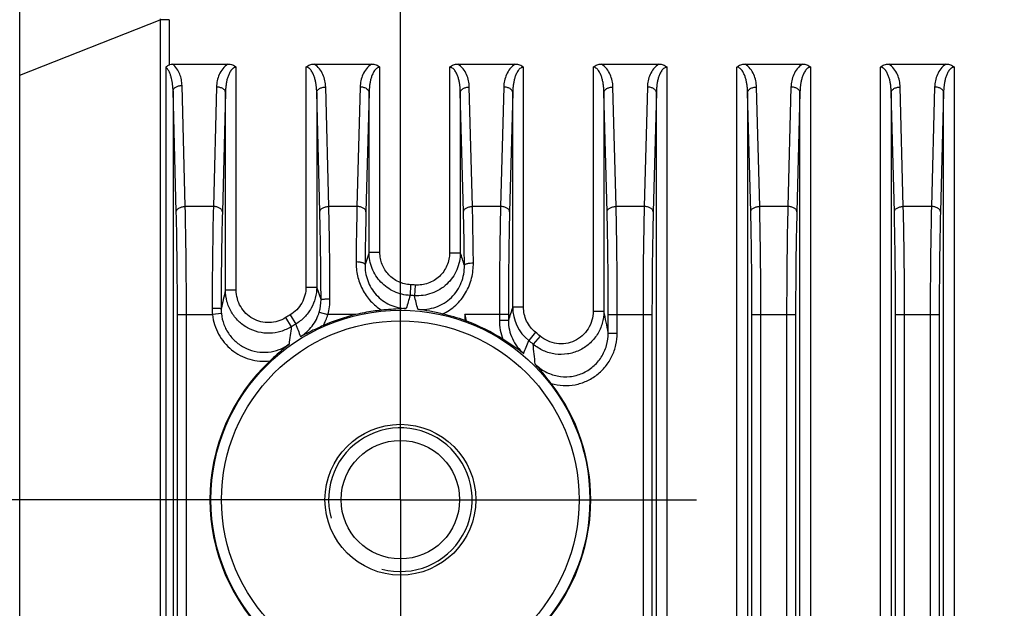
# Model space of a CAD drawing. Header units: millimetres. Extents: x 55 to 506, y 15 to 401.
# Tile 19 of 22: x 451 to 479, y 223 to 240. Entities that reach past the tile are written whole.
import ezdxf
from ezdxf.enums import TextEntityAlignment as Align

# ---------------------------------------------------------------- set-up
doc = ezdxf.new("R2010")
doc.units = ezdxf.units.MM
doc.header["$LTSCALE"] = 32.67
doc.linetypes.add('CENTER', pattern=[0.6, 0.375, -0.075, 0.075, -0.075])
doc.layers.get('0').update_dxf_attribs({"linetype": 'CONTINUOUS'})
for name, color, linetype in [('00_COMPONENTS', 7, 'CONTINUOUS'), ('03_ALL_AXES', 7, 'CONTINUOUS'), ('51__DRAFT_DIMS', 7, 'CONTINUOUS')]:
    doc.layers.add(name, color=color, linetype=linetype)
doc.styles.get("Standard").update_dxf_attribs({"font": 'simfang.ttf'})
doc.dimstyles.new('DIMSTYLE_2', dxfattribs={"dimtxt": 3, "dimasz": 3, "dimexe": 2.5, "dimexo": 0.5, "dimgap": 0.75, "dimtad": 1, "dimdsep": 46, "dimtxsty": 'STANDARD', "dimblk": '_FILLED', "dimblk1": '_FILLED', "dimblk2": '_FILLED', "dimcen": 0.09, "dimclrt": 3, "dimazin": 2, "dimtp": 0.3, "dimtm": 0.3, "dimtfac": 1, "dimtofl": 0, "dimtmove": 0, "dimatfit": 3, "dimldrblk": '_FILLED', "dimfxl": 1, "dimtolj": 1, "dimarcsym": 0})
doc.dimstyles.new('DIMSTYLE_4', dxfattribs={"dimtxt": 3, "dimasz": 3, "dimexe": 2.5, "dimexo": 0.5, "dimgap": 0.75, "dimtad": 1, "dimdec": 1, "dimdsep": 46, "dimtxsty": 'STANDARD', "dimblk": '_FILLED', "dimblk1": '_FILLED', "dimblk2": '_FILLED', "dimcen": 0.09, "dimclrt": 3, "dimazin": 2, "dimtp": 0.2, "dimtm": 0.2, "dimtfac": 1, "dimtdec": 1, "dimtofl": 0, "dimtmove": 0, "dimatfit": 3, "dimldrblk": '_FILLED', "dimfxl": 1, "dimtolj": 1, "dimarcsym": 0})

# ---------------------------------------------------------------- blocks, each defined once
blk = doc.blocks.new('_FILLED')
at = {"color": 0, "linetype": 'ByBlock'}
blk.add_solid([(0, 0), (-1, 0.1667), (-1, -0.1667)], dxfattribs=at)
blk = doc.blocks.new('*D7')
at = {"layer": '51__DRAFT_DIMS', "color": 4, "transparency": 16777216}
for p, q in [((461.934, 232.567), (461.934, 284.758)), ((494.734, 232.567), (494.734, 284.758)), ((461.934, 282.258), (478.334, 282.258)), ((494.734, 282.258), (478.334, 282.258))]:
    blk.add_line(p, q, dxfattribs=at)
at = {"layer": '51__DRAFT_DIMS', "color": 4, "transparency": 16777216, "xscale": 3, "yscale": 3, "zscale": 3, "rotation": 180}
blk.add_blockref('_FILLED', (461.934, 282.258), dxfattribs=at)
at = {"layer": '51__DRAFT_DIMS', "color": 4, "transparency": 16777216, "xscale": 3, "yscale": 3, "zscale": 3}
blk.add_blockref('_FILLED', (494.734, 282.258), dxfattribs=at)
at = {"layer": '51__DRAFT_DIMS', "color": 3, "transparency": 16777216}
blk.add_text('32.8', height=3, dxfattribs=at).set_placement((478.334, 283.008), align=Align.CENTER)
blk = doc.blocks.new('*D8')
at = {"layer": '51__DRAFT_DIMS', "color": 4, "transparency": 16777216}
for p, q in [((455.997, 226.295), (415.439, 226.295)), ((417.939, 226.295), (417.939, 207.295)), ((417.939, 188.295), (417.939, 207.295)), ((457.546, 188.295), (415.439, 188.295))]:
    blk.add_line(p, q, dxfattribs=at)
at = {"layer": '51__DRAFT_DIMS', "color": 4, "transparency": 16777216, "xscale": 3, "yscale": 3, "zscale": 3}
for p, rotation in [((417.939, 226.295), 90), ((417.939, 188.295), 270)]:
    blk.add_blockref('_FILLED', p, dxfattribs=dict(at, rotation=rotation))
at = {"layer": '51__DRAFT_DIMS', "color": 3, "transparency": 16777216}
blk.add_text('38', height=3, rotation=90, dxfattribs=at).set_placement((417.189, 207.295), align=Align.CENTER)
blk = doc.blocks.new('*D9')
at = {"layer": '51__DRAFT_DIMS', "color": 4, "transparency": 16777216}
for p, q in [((457.984, 251.225), (415.439, 251.225)), ((417.939, 251.225), (417.939, 238.76)), ((417.939, 226.295), (417.939, 238.76)), ((457.887, 226.295), (415.439, 226.295))]:
    blk.add_line(p, q, dxfattribs=at)
at = {"layer": '51__DRAFT_DIMS', "color": 4, "transparency": 16777216, "xscale": 3, "yscale": 3, "zscale": 3}
for p, rotation in [((417.939, 251.225), 90), ((417.939, 226.295), 270)]:
    blk.add_blockref('_FILLED', p, dxfattribs=dict(at, rotation=rotation))
at = {"layer": '51__DRAFT_DIMS', "color": 3, "transparency": 16777216}
blk.add_text('24.9', height=3, rotation=90, dxfattribs=at).set_placement((417.189, 238.76), align=Align.CENTER)

msp = doc.modelspace()

# ---------------------------------------------------------------- linework, layer by layer
at = {"layer": '00_COMPONENTS', "color": 7}
for p, q in [((451.334, 169.225), (451.334, 245.225)), ((455.592, 238.425), (457.133, 238.425)), ((459.534, 238.425), (461.133, 238.425)), ((463.534, 238.425), (465.133, 238.425)), ((467.534, 238.425), (469.133, 238.425)), ((471.534, 238.425), (473.133, 238.425)), ((475.534, 238.425), (477.133, 238.425)), ((463.734, 231.45), (463.734, 231.283))]:
    msp.add_line(p, q, dxfattribs=at)
at = {"layer": '00_COMPONENTS', "color": 4}
for p, q in [((451.334, 238.121), (455.245, 239.663)), ((455.245, 239.663), (455.245, 178.705)), ((455.494, 239.663), (455.245, 239.663)), ((455.494, 239.663), (455.494, 238.404)), ((455.399, 238.344), (455.399, 178.705)), ((457.363, 232.131), (457.363, 238.341)), ((459.304, 238.341), (459.304, 232.218)), ((461.363, 233.182), (461.363, 238.341)), ((463.304, 238.341), (463.304, 233.173)), ((465.363, 231.661), (465.363, 238.341)), ((467.304, 238.341), (467.304, 231.543)), ((469.363, 180.934), (469.363, 238.341)), ((471.304, 180.934), (471.304, 238.341)), ((473.363, 180.934), (473.363, 238.341)), ((475.304, 180.934), (475.304, 238.341)), ((477.363, 180.934), (477.363, 238.341)), ((455.942, 234.462), (455.853, 237.83)), ((456.813, 237.788), (456.726, 234.462)), ((459.942, 234.462), (459.854, 237.788)), ((460.813, 237.788), (460.726, 234.462)), ((463.942, 234.462), (463.854, 237.788)), ((464.813, 237.788), (464.726, 234.462)), ((467.942, 234.462), (467.854, 237.788)), ((468.813, 237.788), (468.726, 234.462)), ((471.942, 234.462), (471.854, 237.788)), ((472.813, 237.788), (472.726, 234.462)), ((475.942, 234.462), (475.854, 237.788)), ((476.813, 237.788), (476.726, 234.462)), ((455.692, 234.311), (455.603, 237.679)), ((455.603, 237.679), (455.603, 178.705)), ((457.063, 237.638), (456.976, 234.311)), ((457.063, 232.131), (457.063, 237.638)), ((459.692, 234.311), (459.604, 237.638)), ((459.604, 237.638), (459.604, 232.218)), ((461.063, 237.638), (460.976, 234.311)), ((461.063, 233.182), (461.063, 237.638)), ((463.692, 234.311), (463.604, 237.638)), ((463.604, 237.638), (463.604, 233.173)), ((465.063, 237.638), (464.976, 234.311)), ((465.063, 231.661), (465.063, 237.638)), ((467.692, 234.311), (467.604, 237.638)), ((467.604, 237.638), (467.604, 231.543)), ((469.063, 237.638), (468.976, 234.311)), ((469.063, 181.146), (469.063, 237.638)), ((471.692, 234.311), (471.604, 237.638)), ((471.604, 237.638), (471.604, 181.146)), ((473.063, 237.638), (472.976, 234.311)), ((473.063, 181.146), (473.063, 237.638)), ((475.692, 234.311), (475.604, 237.638)), ((475.604, 237.638), (475.604, 181.146)), ((477.063, 237.638), (476.976, 234.311)), ((477.063, 181.146), (477.063, 237.638)), ((456.726, 234.462), (455.942, 234.462)), ((460.726, 234.462), (459.942, 234.462)), ((464.726, 234.462), (463.942, 234.462)), ((468.726, 234.462), (467.942, 234.462)), ((472.726, 234.462), (471.942, 234.462)), ((476.726, 234.462), (475.942, 234.462)), ((461.063, 233.182), (460.949, 232.843)), ((461.363, 233.182), (461.063, 233.182)), ((463.304, 233.173), (463.604, 233.173)), ((462.218, 232.281), (462.204, 231.983)), ((462.346, 232.274), (462.325, 231.976)), ((457.363, 232.131), (457.063, 232.131)), ((459.304, 232.218), (459.604, 232.218)), ((459.725, 231.867), (459.604, 232.218)), ((455.725, 181.174), (455.725, 231.45)), ((455.725, 231.45), (456.701, 231.45)), ((455.975, 181.174), (455.975, 231.45)), ((456.949, 231.477), (456.701, 231.45)), ((459.676, 231.521), (459.915, 231.45)), ((460.691, 231.45), (459.915, 231.45)), ((464.942, 231.45), (463.734, 231.45)), ((464.692, 231.45), (464.692, 231.289)), ((464.942, 231.45), (464.942, 231.289)), ((465.363, 231.661), (465.063, 231.661)), ((467.304, 231.543), (467.604, 231.543)), ((467.725, 230.937), (467.725, 231.45)), ((467.725, 231.45), (468.942, 231.45)), ((467.975, 230.937), (467.975, 231.45)), ((468.692, 231.45), (468.692, 181.174)), ((468.942, 231.45), (468.942, 181.174)), ((471.725, 181.174), (471.725, 231.45)), ((471.725, 231.45), (472.942, 231.45)), ((471.975, 181.174), (471.975, 231.45)), ((472.692, 231.45), (472.692, 181.174)), ((472.942, 231.45), (472.942, 181.174)), ((475.725, 181.174), (475.725, 231.45)), ((475.725, 231.45), (476.942, 231.45)), ((475.975, 181.174), (475.975, 231.45)), ((476.692, 231.45), (476.692, 181.174)), ((476.942, 231.45), (476.942, 181.174)), ((458.738, 231.365), (458.897, 231.112)), ((458.865, 231.443), (459.018, 231.186)), ((464.942, 231.289), (464.692, 231.289)), ((465.698, 230.958), (465.511, 230.726)), ((467.725, 230.937), (467.975, 230.937)), ((465.826, 230.852), (465.632, 230.625))]:
    msp.add_line(p, q, dxfattribs=at)
for radius in [5.278, 4.98]:
    msp.add_circle((461.934, 226.295), radius, dxfattribs=at)
at = {"layer": '00_COMPONENTS', "color": 7}
for radius in [2.1, 1.65]:
    msp.add_circle((461.934, 226.295), radius, dxfattribs=at)
at = {"layer": '00_COMPONENTS', "color": 4}
for centre, radius, start, end in [((460.708, 239.694), 5.463, 180.1115, 180.3217), ((322.324, 187.376), 148.518, 17.81728, 17.96057), ((461.934, 226.295), 5.993, 86.0596, 87.2819), ((502.348, 221.307), 46.56, 166.5571, 167.2137), ((458.521, 231.861), 1.204, 343.5942, 0.3054), ((458.371, 231.883), 1.603, 344.3226, 0.2192), ((519.415, 215.594), 59.513, 164.01472, 164.37971), ((461.934, 226.295), 5.695, 86.0596, 87.2819), ((421.206, 221.381), 42.462, 13.9244, 14.4496), ((458.321, 231.618), 1.629, 179.9278, 185.9206), ((458.168, 231.608), 1.226, 179.8474, 186.1393), ((458.52, 231.863), 1.455, 330.2716, 343.4885), ((412.347, 219.644), 52.725, 12.7353, 12.9387), ((585.618, 192.265), 126.829, 161.90306, 162.08009), ((466.265, 231.662), 1.202, 180.0173, 231.1108), ((429.307, 223.571), 39.118, 10.8542, 11.7592), ((461.934, 226.295), 5.993, 120.7963, 122.2276), ((461.934, 226.295), 5.695, 120.7963, 122.2276), ((567.243, 272.685), 115.908, 200.97929, 201.16437), ((466.154, 231.288), 1.462, 179.9905, 201.0908), ((486.209, 227.272), 27.581, 171.9963, 173.017), ((461.934, 226.295), 5.993, 49.5017, 51.0878), ((369.628, 268.416), 103.025, 338.32518, 338.5407), ((461.934, 226.295), 5.695, 49.5017, 51.0878), ((437.336, 227.467), 28.471, 5.2499, 6.3681), ((461.934, 226.295), 2, 255, 195)]:
    msp.add_arc(centre, radius, start, end, dxfattribs=at)
at = {"layer": '00_COMPONENTS', "color": 7}
for centre, radius, start, end in [((461.934, 226.295), 5.303, 103.5499, 113.9244), ((461.934, 226.293), 5.304, 100.8708, 103.5496), ((461.936, 226.29), 5.308, 95.671, 100.8828), ((461.919, 226.237), 5.363, 70.2232, 77.2103), ((466.973, 239.901), 9.207, 249.4023, 249.6791), ((461.934, 226.295), 5.303, 57.4042, 69.6777), ((461.934, 226.295), 5.303, 133.177, 226.823), ((461.934, 226.295), 5.303, 322.4173, 37.5827)]:
    msp.add_arc(centre, radius, start, end, dxfattribs=at)
for points, knots in [([(455.399, 238.344), (455.406, 238.35), (455.437, 238.372), (455.469, 238.391), (455.494, 238.404)], [0, 0, 0, 0, 0.24631, 1, 1, 1, 1]), ([(455.494, 238.404), (455.502, 238.408), (455.533, 238.421), (455.567, 238.425), (455.592, 238.425)], [0, 0, 0, 0, 0.250649, 1, 1, 1, 1]), ([(457.133, 238.425), (457.175, 238.425), (457.238, 238.415), (457.314, 238.38), (457.348, 238.355), (457.363, 238.341)], [0, 0, 0, 0, 0.499246, 0.749661, 1, 1, 1, 1]), ([(459.304, 238.341), (459.32, 238.355), (459.354, 238.38), (459.43, 238.415), (459.493, 238.425), (459.534, 238.425)], [0, 0, 0, 0, 0.250356, 0.50077, 1, 1, 1, 1]), ([(461.133, 238.425), (461.175, 238.425), (461.238, 238.415), (461.314, 238.38), (461.348, 238.355), (461.363, 238.341)], [0, 0, 0, 0, 0.49922, 0.749637, 1, 1, 1, 1]), ([(463.304, 238.341), (463.32, 238.355), (463.354, 238.38), (463.43, 238.415), (463.493, 238.425), (463.534, 238.425)], [0, 0, 0, 0, 0.250354, 0.500768, 1, 1, 1, 1]), ([(465.133, 238.425), (465.175, 238.425), (465.238, 238.415), (465.314, 238.38), (465.348, 238.355), (465.363, 238.341)], [0, 0, 0, 0, 0.499248, 0.749663, 1, 1, 1, 1]), ([(467.304, 238.341), (467.32, 238.355), (467.354, 238.38), (467.43, 238.415), (467.493, 238.425), (467.534, 238.425)], [0, 0, 0, 0, 0.250342, 0.500757, 1, 1, 1, 1]), ([(469.133, 238.425), (469.175, 238.425), (469.238, 238.415), (469.314, 238.38), (469.348, 238.355), (469.363, 238.341)], [0, 0, 0, 0, 0.499247, 0.749662, 1, 1, 1, 1]), ([(471.304, 238.341), (471.32, 238.355), (471.354, 238.38), (471.43, 238.415), (471.493, 238.425), (471.534, 238.425)], [0, 0, 0, 0, 0.25034, 0.500755, 1, 1, 1, 1]), ([(473.133, 238.425), (473.175, 238.425), (473.238, 238.415), (473.314, 238.38), (473.348, 238.355), (473.363, 238.341)], [0, 0, 0, 0, 0.499247, 0.749662, 1, 1, 1, 1]), ([(475.304, 238.341), (475.32, 238.355), (475.354, 238.38), (475.43, 238.415), (475.493, 238.425), (475.534, 238.425)], [0, 0, 0, 0, 0.25034, 0.500756, 1, 1, 1, 1]), ([(477.133, 238.425), (477.175, 238.425), (477.238, 238.415), (477.314, 238.38), (477.348, 238.355), (477.363, 238.341)], [0, 0, 0, 0, 0.499247, 0.749661, 1, 1, 1, 1]), ([(462.1, 231.618), (462.046, 231.617), (461.815, 231.609), (461.586, 231.589), (461.411, 231.572)], [0, 0, 0, 0, 0.238512, 1, 1, 1, 1]), ([(463.106, 231.466), (462.989, 231.493), (462.761, 231.542), (462.532, 231.583), (462.42, 231.599)], [0, 0, 0, 0, 0.516664, 1, 1, 1, 1]), ([(459.783, 231.142), (459.727, 231.117), (459.514, 231.021), (459.304, 230.919), (459.153, 230.837)], [0, 0, 0, 0, 0.262708, 1, 1, 1, 1]), ([(458.833, 230.625), (458.744, 230.554), (458.566, 230.403), (458.394, 230.244), (458.305, 230.162)], [0, 0, 0, 0, 0.483432, 1, 1, 1, 1]), ([(465.368, 230.365), (465.324, 230.399), (465.135, 230.538), (464.94, 230.666), (464.79, 230.762)], [0, 0, 0, 0, 0.238492, 1, 1, 1, 1]), ([(466.136, 229.529), (466.062, 229.625), (465.917, 229.81), (465.764, 229.988), (465.688, 230.072)], [0, 0, 0, 0, 0.516446, 1, 1, 1, 1])]:
    msp.add_open_spline(points, degree=3, knots=knots, dxfattribs=at)
at = {"layer": '00_COMPONENTS', "color": 4}
for points, knots in [([(455.603, 237.679), (455.602, 237.738), (455.595, 237.856), (455.569, 238.002), (455.537, 238.115), (455.504, 238.199), (455.461, 238.278), (455.422, 238.325), (455.399, 238.344)], [0, 0, 0, 0, 0.247961, 0.496364, 0.621028, 0.746198, 0.872259, 1, 1, 1, 1]), ([(455.853, 237.83), (455.851, 237.883), (455.84, 237.992), (455.793, 238.15), (455.714, 238.301), (455.637, 238.388), (455.592, 238.425)], [0, 0, 0, 0, 0.241486, 0.485976, 0.736994, 1, 1, 1, 1]), ([(457.133, 238.425), (457.077, 238.391), (456.981, 238.302), (456.885, 238.139), (456.829, 237.966), (456.815, 237.847), (456.813, 237.788)], [0, 0, 0, 0, 0.266303, 0.517415, 0.760496, 1, 1, 1, 1]), ([(457.363, 238.341), (457.354, 238.341), (457.336, 238.339), (457.302, 238.328), (457.264, 238.303), (457.228, 238.265), (457.198, 238.223), (457.173, 238.178), (457.145, 238.116), (457.117, 238.036), (457.093, 237.938), (457.077, 237.839), (457.067, 237.738), (457.064, 237.671), (457.063, 237.638)], [0, 0, 0, 0, 0.033208, 0.066194, 0.131021, 0.194814, 0.257902, 0.320532, 0.382855, 0.506874, 0.630444, 0.753753, 0.876913, 1, 1, 1, 1]), ([(459.604, 237.638), (459.604, 237.671), (459.601, 237.738), (459.591, 237.839), (459.574, 237.938), (459.55, 238.036), (459.522, 238.116), (459.494, 238.178), (459.469, 238.223), (459.439, 238.265), (459.403, 238.303), (459.358, 238.333), (459.322, 238.341), (459.304, 238.341)], [0, 0, 0, 0, 0.123132, 0.246338, 0.369693, 0.493309, 0.617376, 0.679724, 0.742379, 0.80549, 0.869302, 0.93414, 1, 1, 1, 1]), ([(459.854, 237.788), (459.852, 237.847), (459.838, 237.966), (459.783, 238.139), (459.686, 238.302), (459.59, 238.391), (459.534, 238.425)], [0, 0, 0, 0, 0.239497, 0.482574, 0.733689, 1, 1, 1, 1]), ([(461.133, 238.425), (461.077, 238.391), (460.981, 238.302), (460.885, 238.139), (460.829, 237.966), (460.815, 237.847), (460.813, 237.788)], [0, 0, 0, 0, 0.266316, 0.517441, 0.760515, 1, 1, 1, 1]), ([(461.363, 238.341), (461.354, 238.341), (461.336, 238.339), (461.302, 238.328), (461.264, 238.303), (461.228, 238.265), (461.198, 238.223), (461.173, 238.178), (461.145, 238.116), (461.117, 238.036), (461.093, 237.938), (461.077, 237.839), (461.067, 237.738), (461.064, 237.671), (461.063, 237.638)], [0, 0, 0, 0, 0.0332, 0.06618, 0.130998, 0.194793, 0.257886, 0.320523, 0.382853, 0.50688, 0.630453, 0.753761, 0.876918, 1, 1, 1, 1]), ([(463.604, 237.638), (463.604, 237.671), (463.601, 237.738), (463.591, 237.839), (463.574, 237.938), (463.55, 238.036), (463.522, 238.116), (463.494, 238.178), (463.469, 238.223), (463.439, 238.265), (463.403, 238.303), (463.365, 238.328), (463.331, 238.339), (463.313, 238.341), (463.304, 238.341)], [0, 0, 0, 0, 0.123089, 0.246251, 0.369564, 0.493138, 0.617167, 0.679496, 0.74213, 0.805221, 0.869009, 0.93382, 0.966798, 1, 1, 1, 1]), ([(463.854, 237.788), (463.852, 237.847), (463.838, 237.966), (463.783, 238.139), (463.686, 238.302), (463.59, 238.391), (463.534, 238.425)], [0, 0, 0, 0, 0.239495, 0.482574, 0.733696, 1, 1, 1, 1]), ([(465.133, 238.425), (465.077, 238.391), (464.981, 238.302), (464.885, 238.139), (464.829, 237.966), (464.815, 237.847), (464.813, 237.788)], [0, 0, 0, 0, 0.266303, 0.517415, 0.760496, 1, 1, 1, 1]), ([(465.363, 238.341), (465.354, 238.341), (465.336, 238.339), (465.302, 238.328), (465.264, 238.303), (465.228, 238.265), (465.198, 238.223), (465.173, 238.178), (465.145, 238.116), (465.117, 238.036), (465.093, 237.938), (465.077, 237.839), (465.067, 237.738), (465.064, 237.671), (465.063, 237.638)], [0, 0, 0, 0, 0.033208, 0.066194, 0.131021, 0.194814, 0.257902, 0.320532, 0.382855, 0.506874, 0.630444, 0.753753, 0.876913, 1, 1, 1, 1]), ([(467.604, 237.638), (467.604, 237.671), (467.601, 237.738), (467.591, 237.839), (467.574, 237.938), (467.55, 238.036), (467.522, 238.116), (467.494, 238.178), (467.469, 238.223), (467.439, 238.265), (467.403, 238.303), (467.358, 238.333), (467.322, 238.341), (467.304, 238.341)], [0, 0, 0, 0, 0.123132, 0.246338, 0.369693, 0.493309, 0.617376, 0.679724, 0.742379, 0.80549, 0.869302, 0.93414, 1, 1, 1, 1]), ([(467.854, 237.788), (467.852, 237.847), (467.838, 237.966), (467.783, 238.139), (467.686, 238.302), (467.59, 238.391), (467.534, 238.425)], [0, 0, 0, 0, 0.239497, 0.482574, 0.733689, 1, 1, 1, 1]), ([(469.133, 238.425), (469.077, 238.391), (468.981, 238.302), (468.885, 238.139), (468.829, 237.966), (468.815, 237.847), (468.813, 237.788)], [0, 0, 0, 0, 0.266303, 0.517415, 0.760496, 1, 1, 1, 1]), ([(469.363, 238.341), (469.354, 238.341), (469.336, 238.339), (469.302, 238.328), (469.264, 238.303), (469.228, 238.265), (469.198, 238.223), (469.173, 238.178), (469.145, 238.116), (469.117, 238.036), (469.093, 237.938), (469.077, 237.839), (469.067, 237.738), (469.064, 237.671), (469.063, 237.638)], [0, 0, 0, 0, 0.033208, 0.066194, 0.131021, 0.194814, 0.257902, 0.320532, 0.382855, 0.506874, 0.630444, 0.753753, 0.876913, 1, 1, 1, 1]), ([(471.604, 237.638), (471.604, 237.671), (471.601, 237.738), (471.591, 237.839), (471.574, 237.938), (471.55, 238.036), (471.522, 238.116), (471.494, 238.178), (471.469, 238.223), (471.439, 238.265), (471.403, 238.303), (471.358, 238.333), (471.322, 238.341), (471.304, 238.341)], [0, 0, 0, 0, 0.123132, 0.246338, 0.369693, 0.493309, 0.617376, 0.679724, 0.742379, 0.80549, 0.869302, 0.93414, 1, 1, 1, 1]), ([(471.854, 237.788), (471.852, 237.847), (471.838, 237.966), (471.783, 238.139), (471.686, 238.302), (471.59, 238.391), (471.534, 238.425)], [0, 0, 0, 0, 0.239497, 0.482574, 0.733689, 1, 1, 1, 1]), ([(473.133, 238.425), (473.077, 238.391), (472.981, 238.302), (472.885, 238.139), (472.829, 237.966), (472.815, 237.847), (472.813, 237.788)], [0, 0, 0, 0, 0.266303, 0.517415, 0.760496, 1, 1, 1, 1]), ([(473.363, 238.341), (473.354, 238.341), (473.336, 238.339), (473.302, 238.328), (473.264, 238.303), (473.228, 238.265), (473.198, 238.223), (473.173, 238.178), (473.145, 238.116), (473.117, 238.036), (473.093, 237.938), (473.077, 237.839), (473.067, 237.738), (473.064, 237.671), (473.063, 237.638)], [0, 0, 0, 0, 0.033208, 0.066194, 0.131021, 0.194814, 0.257902, 0.320532, 0.382855, 0.506874, 0.630444, 0.753753, 0.876913, 1, 1, 1, 1]), ([(475.604, 237.638), (475.604, 237.671), (475.601, 237.738), (475.591, 237.839), (475.574, 237.938), (475.55, 238.036), (475.522, 238.116), (475.494, 238.178), (475.469, 238.223), (475.439, 238.265), (475.403, 238.303), (475.358, 238.333), (475.322, 238.341), (475.304, 238.341)], [0, 0, 0, 0, 0.123132, 0.246338, 0.369693, 0.493309, 0.617376, 0.679724, 0.742379, 0.80549, 0.869302, 0.93414, 1, 1, 1, 1]), ([(475.854, 237.788), (475.852, 237.847), (475.838, 237.966), (475.783, 238.139), (475.686, 238.302), (475.59, 238.391), (475.534, 238.425)], [0, 0, 0, 0, 0.239497, 0.482574, 0.733689, 1, 1, 1, 1]), ([(477.133, 238.425), (477.077, 238.391), (476.981, 238.302), (476.885, 238.139), (476.829, 237.966), (476.815, 237.847), (476.813, 237.788)], [0, 0, 0, 0, 0.266303, 0.517415, 0.760496, 1, 1, 1, 1]), ([(477.363, 238.341), (477.354, 238.341), (477.336, 238.339), (477.302, 238.328), (477.264, 238.303), (477.228, 238.265), (477.198, 238.223), (477.173, 238.178), (477.145, 238.116), (477.117, 238.036), (477.093, 237.938), (477.077, 237.839), (477.067, 237.738), (477.064, 237.671), (477.063, 237.638)], [0, 0, 0, 0, 0.033208, 0.066194, 0.131021, 0.194814, 0.257902, 0.320532, 0.382855, 0.506874, 0.630444, 0.753753, 0.876913, 1, 1, 1, 1]), ([(455.603, 237.679), (455.603, 237.689), (455.608, 237.709), (455.624, 237.737), (455.648, 237.763), (455.691, 237.794), (455.761, 237.821), (455.821, 237.829), (455.853, 237.83)], [0, 0, 0, 0, 0.093319, 0.193317, 0.30353, 0.425318, 0.699725, 1, 1, 1, 1]), ([(457.063, 237.638), (457.063, 237.648), (457.058, 237.668), (457.043, 237.696), (457.019, 237.722), (456.975, 237.753), (456.906, 237.78), (456.845, 237.788), (456.813, 237.788)], [0, 0, 0, 0, 0.093319, 0.193317, 0.30353, 0.425318, 0.699725, 1, 1, 1, 1]), ([(459.604, 237.638), (459.605, 237.648), (459.609, 237.668), (459.625, 237.696), (459.649, 237.722), (459.692, 237.753), (459.762, 237.78), (459.822, 237.788), (459.854, 237.788)], [0, 0, 0, 0, 0.093319, 0.193317, 0.30353, 0.425318, 0.699725, 1, 1, 1, 1]), ([(461.063, 237.638), (461.063, 237.648), (461.058, 237.668), (461.043, 237.696), (461.019, 237.722), (460.975, 237.753), (460.906, 237.78), (460.845, 237.788), (460.813, 237.788)], [0, 0, 0, 0, 0.093319, 0.193317, 0.30353, 0.425318, 0.699725, 1, 1, 1, 1]), ([(463.604, 237.638), (463.605, 237.648), (463.609, 237.668), (463.625, 237.696), (463.649, 237.722), (463.692, 237.753), (463.762, 237.78), (463.822, 237.788), (463.854, 237.788)], [0, 0, 0, 0, 0.093319, 0.193317, 0.30353, 0.425318, 0.699725, 1, 1, 1, 1]), ([(465.063, 237.638), (465.063, 237.648), (465.058, 237.668), (465.043, 237.696), (465.019, 237.722), (464.975, 237.753), (464.906, 237.78), (464.845, 237.788), (464.813, 237.788)], [0, 0, 0, 0, 0.093319, 0.193317, 0.30353, 0.425318, 0.699725, 1, 1, 1, 1]), ([(467.604, 237.638), (467.605, 237.648), (467.609, 237.668), (467.625, 237.696), (467.649, 237.722), (467.692, 237.753), (467.762, 237.78), (467.822, 237.788), (467.854, 237.788)], [0, 0, 0, 0, 0.093319, 0.193317, 0.30353, 0.425318, 0.699725, 1, 1, 1, 1]), ([(469.063, 237.638), (469.063, 237.648), (469.058, 237.668), (469.043, 237.696), (469.019, 237.722), (468.975, 237.753), (468.906, 237.78), (468.845, 237.788), (468.813, 237.788)], [0, 0, 0, 0, 0.093319, 0.193317, 0.30353, 0.425318, 0.699725, 1, 1, 1, 1]), ([(471.604, 237.638), (471.605, 237.648), (471.609, 237.668), (471.625, 237.696), (471.649, 237.722), (471.692, 237.753), (471.762, 237.78), (471.822, 237.788), (471.854, 237.788)], [0, 0, 0, 0, 0.093319, 0.193317, 0.30353, 0.425318, 0.699725, 1, 1, 1, 1]), ([(473.063, 237.638), (473.063, 237.648), (473.058, 237.668), (473.043, 237.696), (473.019, 237.722), (472.975, 237.753), (472.906, 237.78), (472.845, 237.788), (472.813, 237.788)], [0, 0, 0, 0, 0.093319, 0.193317, 0.30353, 0.425318, 0.699725, 1, 1, 1, 1]), ([(475.604, 237.638), (475.605, 237.648), (475.609, 237.668), (475.625, 237.696), (475.649, 237.722), (475.692, 237.753), (475.762, 237.78), (475.822, 237.788), (475.854, 237.788)], [0, 0, 0, 0, 0.093319, 0.193317, 0.30353, 0.425318, 0.699725, 1, 1, 1, 1]), ([(477.063, 237.638), (477.063, 237.648), (477.058, 237.668), (477.043, 237.696), (477.019, 237.722), (476.975, 237.753), (476.906, 237.78), (476.845, 237.788), (476.813, 237.788)], [0, 0, 0, 0, 0.093319, 0.193317, 0.30353, 0.425318, 0.699725, 1, 1, 1, 1]), ([(455.692, 234.311), (455.692, 234.321), (455.697, 234.341), (455.712, 234.37), (455.736, 234.395), (455.78, 234.426), (455.849, 234.453), (455.91, 234.461), (455.942, 234.462)], [0, 0, 0, 0, 0.093319, 0.193317, 0.30353, 0.425318, 0.699725, 1, 1, 1, 1]), ([(455.725, 231.45), (455.725, 231.953), (455.72, 232.907), (455.704, 233.86), (455.692, 234.311)], [0, 0, 0, 0, 0.527301, 1, 1, 1, 1]), ([(455.975, 231.45), (455.975, 231.979), (455.97, 232.983), (455.953, 233.987), (455.942, 234.462)], [0, 0, 0, 0, 0.527302, 1, 1, 1, 1]), ([(456.726, 234.462), (456.715, 234.014), (456.699, 233.067), (456.693, 232.119), (456.692, 231.62)], [0, 0, 0, 0, 0.472688, 1, 1, 1, 1]), ([(456.976, 234.311), (456.975, 234.321), (456.971, 234.341), (456.955, 234.37), (456.931, 234.395), (456.887, 234.426), (456.818, 234.453), (456.757, 234.461), (456.726, 234.462)], [0, 0, 0, 0, 0.093319, 0.193317, 0.30353, 0.425318, 0.699725, 1, 1, 1, 1]), ([(456.976, 234.311), (456.964, 233.886), (456.948, 232.986), (456.943, 232.086), (456.942, 231.611)], [0, 0, 0, 0, 0.472689, 1, 1, 1, 1]), ([(459.692, 234.311), (459.692, 234.321), (459.697, 234.341), (459.712, 234.37), (459.736, 234.395), (459.78, 234.426), (459.849, 234.453), (459.91, 234.461), (459.942, 234.462)], [0, 0, 0, 0, 0.093319, 0.193317, 0.30353, 0.425318, 0.699725, 1, 1, 1, 1]), ([(459.725, 231.867), (459.723, 232.296), (459.717, 233.111), (459.702, 233.926), (459.692, 234.311)], [0, 0, 0, 0, 0.527021, 1, 1, 1, 1]), ([(459.974, 231.889), (459.973, 232.341), (459.967, 233.199), (459.952, 234.056), (459.942, 234.462)], [0, 0, 0, 0, 0.527023, 1, 1, 1, 1]), ([(460.726, 234.462), (460.723, 234.342), (460.711, 233.827), (460.704, 233.312), (460.7, 232.917)], [0, 0, 0, 0, 0.232331, 1, 1, 1, 1]), ([(460.976, 234.311), (460.975, 234.321), (460.971, 234.341), (460.955, 234.37), (460.931, 234.395), (460.887, 234.426), (460.818, 234.453), (460.757, 234.461), (460.726, 234.462)], [0, 0, 0, 0, 0.093319, 0.193317, 0.30353, 0.425318, 0.699725, 1, 1, 1, 1]), ([(460.976, 234.311), (460.973, 234.197), (460.961, 233.708), (460.953, 233.219), (460.949, 232.843)], [0, 0, 0, 0, 0.232333, 1, 1, 1, 1]), ([(463.692, 234.311), (463.692, 234.321), (463.697, 234.341), (463.712, 234.37), (463.736, 234.395), (463.78, 234.426), (463.849, 234.453), (463.91, 234.461), (463.942, 234.462)], [0, 0, 0, 0, 0.093319, 0.193317, 0.30353, 0.425318, 0.699725, 1, 1, 1, 1]), ([(463.718, 232.82), (463.717, 232.952), (463.711, 233.449), (463.701, 233.946), (463.692, 234.311)], [0, 0, 0, 0, 0.26588, 1, 1, 1, 1]), ([(463.968, 232.892), (463.967, 233.031), (463.961, 233.554), (463.951, 234.078), (463.942, 234.462)], [0, 0, 0, 0, 0.265881, 1, 1, 1, 1]), ([(464.726, 234.462), (464.714, 233.987), (464.697, 232.983), (464.692, 231.979), (464.692, 231.45)], [0, 0, 0, 0, 0.472696, 1, 1, 1, 1]), ([(464.976, 234.311), (464.975, 234.321), (464.971, 234.341), (464.955, 234.37), (464.931, 234.395), (464.887, 234.426), (464.818, 234.453), (464.757, 234.461), (464.726, 234.462)], [0, 0, 0, 0, 0.093319, 0.193317, 0.30353, 0.425318, 0.699725, 1, 1, 1, 1]), ([(464.976, 234.311), (464.964, 233.86), (464.947, 232.907), (464.942, 231.953), (464.942, 231.45)], [0, 0, 0, 0, 0.472697, 1, 1, 1, 1]), ([(467.692, 234.311), (467.692, 234.321), (467.697, 234.341), (467.712, 234.37), (467.736, 234.395), (467.78, 234.426), (467.849, 234.453), (467.91, 234.461), (467.942, 234.462)], [0, 0, 0, 0, 0.093319, 0.193317, 0.30353, 0.425318, 0.699725, 1, 1, 1, 1]), ([(467.725, 231.45), (467.725, 231.953), (467.72, 232.907), (467.704, 233.86), (467.692, 234.311)], [0, 0, 0, 0, 0.527301, 1, 1, 1, 1]), ([(467.975, 231.45), (467.975, 231.979), (467.97, 232.983), (467.953, 233.987), (467.942, 234.462)], [0, 0, 0, 0, 0.527302, 1, 1, 1, 1]), ([(468.726, 234.462), (468.714, 233.987), (468.697, 232.983), (468.692, 231.979), (468.692, 231.45)], [0, 0, 0, 0, 0.472695, 1, 1, 1, 1]), ([(468.976, 234.311), (468.975, 234.321), (468.971, 234.341), (468.955, 234.37), (468.931, 234.395), (468.887, 234.426), (468.818, 234.453), (468.757, 234.461), (468.726, 234.462)], [0, 0, 0, 0, 0.093319, 0.193317, 0.30353, 0.425318, 0.699725, 1, 1, 1, 1]), ([(468.976, 234.311), (468.964, 233.86), (468.947, 232.907), (468.942, 231.953), (468.942, 231.45)], [0, 0, 0, 0, 0.472695, 1, 1, 1, 1]), ([(471.692, 234.311), (471.692, 234.321), (471.697, 234.341), (471.712, 234.37), (471.736, 234.395), (471.78, 234.426), (471.849, 234.453), (471.91, 234.461), (471.942, 234.462)], [0, 0, 0, 0, 0.093319, 0.193317, 0.30353, 0.425318, 0.699725, 1, 1, 1, 1]), ([(471.725, 231.45), (471.725, 231.953), (471.72, 232.907), (471.704, 233.86), (471.692, 234.311)], [0, 0, 0, 0, 0.527301, 1, 1, 1, 1]), ([(471.975, 231.45), (471.975, 231.979), (471.97, 232.983), (471.953, 233.987), (471.942, 234.462)], [0, 0, 0, 0, 0.527302, 1, 1, 1, 1]), ([(472.726, 234.462), (472.714, 233.987), (472.697, 232.983), (472.692, 231.979), (472.692, 231.45)], [0, 0, 0, 0, 0.472695, 1, 1, 1, 1]), ([(472.976, 234.311), (472.975, 234.321), (472.971, 234.341), (472.955, 234.37), (472.931, 234.395), (472.887, 234.426), (472.818, 234.453), (472.757, 234.461), (472.726, 234.462)], [0, 0, 0, 0, 0.093319, 0.193317, 0.30353, 0.425318, 0.699725, 1, 1, 1, 1]), ([(472.976, 234.311), (472.964, 233.86), (472.947, 232.907), (472.942, 231.953), (472.942, 231.45)], [0, 0, 0, 0, 0.472695, 1, 1, 1, 1]), ([(475.692, 234.311), (475.692, 234.321), (475.697, 234.341), (475.712, 234.37), (475.736, 234.395), (475.78, 234.426), (475.849, 234.453), (475.91, 234.461), (475.942, 234.462)], [0, 0, 0, 0, 0.093319, 0.193317, 0.30353, 0.425318, 0.699725, 1, 1, 1, 1]), ([(475.725, 231.45), (475.725, 231.953), (475.72, 232.907), (475.704, 233.86), (475.692, 234.311)], [0, 0, 0, 0, 0.527301, 1, 1, 1, 1]), ([(475.975, 231.45), (475.975, 231.979), (475.97, 232.983), (475.953, 233.987), (475.942, 234.462)], [0, 0, 0, 0, 0.527302, 1, 1, 1, 1]), ([(476.726, 234.462), (476.714, 233.987), (476.697, 232.983), (476.692, 231.979), (476.692, 231.45)], [0, 0, 0, 0, 0.472695, 1, 1, 1, 1]), ([(476.976, 234.311), (476.975, 234.321), (476.971, 234.341), (476.955, 234.37), (476.931, 234.395), (476.887, 234.426), (476.818, 234.453), (476.757, 234.461), (476.726, 234.462)], [0, 0, 0, 0, 0.093319, 0.193317, 0.30353, 0.425318, 0.699725, 1, 1, 1, 1]), ([(476.976, 234.311), (476.964, 233.86), (476.947, 232.907), (476.942, 231.953), (476.942, 231.45)], [0, 0, 0, 0, 0.472695, 1, 1, 1, 1]), ([(462.204, 231.983), (462.128, 231.987), (461.976, 232.009), (461.76, 232.084), (461.561, 232.199), (461.388, 232.349), (461.247, 232.53), (461.142, 232.734), (461.078, 232.953), (461.063, 233.106), (461.063, 233.182)], [0, 0, 0, 0, 0.125012, 0.250025, 0.375037, 0.500044, 0.625044, 0.750037, 0.875021, 1, 1, 1, 1]), ([(462.218, 232.281), (462.161, 232.284), (462.047, 232.3), (461.885, 232.357), (461.736, 232.443), (461.606, 232.556), (461.5, 232.692), (461.422, 232.845), (461.374, 233.01), (461.363, 233.125), (461.363, 233.182)], [0, 0, 0, 0, 0.124998, 0.249996, 0.374995, 0.499993, 0.624993, 0.749994, 0.874996, 1, 1, 1, 1]), ([(463.604, 233.173), (463.604, 233.092), (463.587, 232.928), (463.513, 232.693), (463.392, 232.477), (463.23, 232.291), (463.034, 232.141), (462.811, 232.035), (462.571, 231.976), (462.407, 231.97), (462.325, 231.976)], [0, 0, 0, 0, 0.124976, 0.249959, 0.374952, 0.499953, 0.624961, 0.749973, 0.874986, 1, 1, 1, 1]), ([(463.304, 233.173), (463.304, 233.112), (463.292, 232.989), (463.236, 232.812), (463.146, 232.65), (463.025, 232.51), (462.878, 232.398), (462.71, 232.318), (462.53, 232.274), (462.407, 232.269), (462.346, 232.274)], [0, 0, 0, 0, 0.125004, 0.250006, 0.375007, 0.500006, 0.625004, 0.750001, 0.874998, 1, 1, 1, 1]), ([(460.7, 232.917), (460.698, 232.787), (460.726, 232.524), (460.86, 232.148), (461.089, 231.816), (461.297, 231.642), (461.411, 231.572)], [0, 0, 0, 0, 0.245108, 0.494771, 0.746965, 1, 1, 1, 1]), ([(460.949, 232.843), (460.948, 232.855), (460.93, 232.871), (460.903, 232.885), (460.872, 232.895), (460.834, 232.904), (460.777, 232.913), (460.731, 232.916), (460.7, 232.917)], [0, 0, 0, 0, 0.128923, 0.227668, 0.349856, 0.492782, 0.652292, 1, 1, 1, 1]), ([(460.949, 232.843), (460.948, 232.769), (460.959, 232.618), (461.017, 232.396), (461.117, 232.185), (461.257, 231.996), (461.434, 231.838), (461.639, 231.718), (461.864, 231.641), (462.022, 231.621), (462.1, 231.618)], [0, 0, 0, 0, 0.119774, 0.242311, 0.366984, 0.492974, 0.619572, 0.74636, 0.87318, 1, 1, 1, 1]), ([(462.42, 231.599), (462.505, 231.591), (462.676, 231.593), (462.926, 231.651), (463.157, 231.761), (463.36, 231.918), (463.523, 232.114), (463.639, 232.338), (463.706, 232.576), (463.719, 232.74), (463.718, 232.82)], [0, 0, 0, 0, 0.126616, 0.253232, 0.37984, 0.506348, 0.632404, 0.757293, 0.880082, 1, 1, 1, 1]), ([(463.106, 231.466), (463.174, 231.497), (463.304, 231.57), (463.479, 231.708), (463.631, 231.871), (463.798, 232.115), (463.936, 232.457), (463.969, 232.748), (463.968, 232.892)], [0, 0, 0, 0, 0.126535, 0.253039, 0.379422, 0.505508, 0.755071, 1, 1, 1, 1]), ([(463.718, 232.82), (463.72, 232.831), (463.737, 232.847), (463.765, 232.861), (463.796, 232.871), (463.833, 232.88), (463.891, 232.889), (463.937, 232.892), (463.968, 232.892)], [0, 0, 0, 0, 0.127858, 0.226459, 0.348685, 0.491787, 0.651572, 1, 1, 1, 1]), ([(458.897, 231.112), (458.807, 231.056), (458.611, 230.967), (458.293, 230.915), (457.972, 230.95), (457.673, 231.068), (457.414, 231.26), (457.216, 231.515), (457.092, 231.811), (457.063, 232.025), (457.063, 232.131)], [0, 0, 0, 0, 0.124996, 0.250009, 0.375032, 0.500054, 0.625066, 0.750061, 0.875038, 1, 1, 1, 1]), ([(458.738, 231.365), (458.67, 231.322), (458.523, 231.255), (458.284, 231.215), (458.044, 231.241), (457.818, 231.33), (457.625, 231.476), (457.477, 231.667), (457.384, 231.891), (457.363, 232.051), (457.363, 232.131)], [0, 0, 0, 0, 0.125001, 0.249997, 0.374989, 0.499982, 0.624978, 0.749979, 0.874987, 1, 1, 1, 1]), ([(459.304, 232.218), (459.304, 232.141), (459.284, 231.985), (459.196, 231.767), (459.055, 231.58), (458.932, 231.482), (458.865, 231.443)], [0, 0, 0, 0, 0.250007, 0.500009, 0.750006, 1, 1, 1, 1]), ([(459.604, 232.218), (459.604, 232.115), (459.577, 231.908), (459.459, 231.618), (459.271, 231.368), (459.107, 231.239), (459.018, 231.186)], [0, 0, 0, 0, 0.249973, 0.499963, 0.749972, 1, 1, 1, 1]), ([(459.725, 231.867), (459.725, 231.868), (459.727, 231.87), (459.731, 231.872), (459.738, 231.874), (459.751, 231.876), (459.772, 231.88), (459.803, 231.883), (459.84, 231.885), (459.882, 231.887), (459.927, 231.889), (459.959, 231.889), (459.974, 231.889)], [0, 0, 0, 0, 0.011463, 0.03028, 0.057314, 0.092645, 0.18729, 0.311279, 0.460258, 0.62887, 0.810989, 1, 1, 1, 1]), ([(456.942, 231.611), (456.942, 231.612), (456.939, 231.612), (456.935, 231.613), (456.929, 231.614), (456.92, 231.615), (456.909, 231.615), (456.891, 231.616), (456.864, 231.617), (456.827, 231.618), (456.785, 231.619), (456.739, 231.62), (456.708, 231.62), (456.692, 231.62)], [0, 0, 0, 0, 0.008579, 0.025938, 0.052147, 0.087024, 0.13027, 0.181496, 0.305963, 0.455885, 0.625771, 0.809383, 1, 1, 1, 1]), ([(456.701, 231.45), (456.711, 231.355), (456.751, 231.167), (456.862, 230.902), (457.024, 230.664), (457.229, 230.463), (457.469, 230.305), (457.736, 230.198), (458.019, 230.147), (458.211, 230.15), (458.305, 230.162)], [0, 0, 0, 0, 0.125008, 0.250013, 0.375015, 0.500014, 0.625012, 0.750008, 0.875004, 1, 1, 1, 1]), ([(456.949, 231.477), (456.96, 231.374), (457.009, 231.169), (457.157, 230.891), (457.372, 230.66), (457.639, 230.492), (457.941, 230.4), (458.256, 230.391), (458.563, 230.464), (458.748, 230.564), (458.833, 230.625)], [0, 0, 0, 0, 0.124987, 0.249979, 0.374979, 0.499985, 0.624993, 0.750001, 0.875005, 1, 1, 1, 1]), ([(459.153, 230.837), (459.215, 230.875), (459.333, 230.964), (459.483, 231.126), (459.6, 231.313), (459.655, 231.45), (459.676, 231.521)], [0, 0, 0, 0, 0.250005, 0.500005, 0.75, 1, 1, 1, 1]), ([(465.698, 230.958), (465.646, 231), (465.551, 231.096), (465.444, 231.268), (465.378, 231.46), (465.363, 231.594), (465.363, 231.661)], [0, 0, 0, 0, 0.249993, 0.499988, 0.749988, 1, 1, 1, 1]), ([(467.604, 231.543), (467.604, 231.43), (467.572, 231.202), (467.43, 230.888), (467.207, 230.626), (466.919, 230.437), (466.589, 230.337), (466.244, 230.335), (465.913, 230.429), (465.718, 230.552), (465.632, 230.625)], [0, 0, 0, 0, 0.124952, 0.249924, 0.374921, 0.49994, 0.62497, 0.749998, 0.87501, 1, 1, 1, 1]), ([(467.304, 231.543), (467.304, 231.458), (467.28, 231.287), (467.175, 231.05), (467.008, 230.852), (466.792, 230.709), (466.544, 230.634), (466.285, 230.632), (466.037, 230.704), (465.891, 230.797), (465.826, 230.852)], [0, 0, 0, 0, 0.125018, 0.250029, 0.375029, 0.500021, 0.625009, 0.749998, 0.874993, 1, 1, 1, 1]), ([(464.942, 231.289), (464.942, 231.201), (464.961, 231.026), (465.045, 230.776), (465.18, 230.55), (465.302, 230.422), (465.368, 230.365)], [0, 0, 0, 0, 0.249988, 0.499984, 0.749989, 1, 1, 1, 1]), ([(465.688, 230.072), (465.771, 229.989), (465.963, 229.846), (466.3, 229.724), (466.658, 229.707), (467.005, 229.797), (467.309, 229.987), (467.545, 230.257), (467.692, 230.583), (467.725, 230.82), (467.725, 230.937)], [0, 0, 0, 0, 0.124995, 0.249997, 0.375004, 0.500012, 0.625018, 0.750018, 0.875011, 1, 1, 1, 1]), ([(466.136, 229.529), (466.243, 229.498), (466.466, 229.461), (466.803, 229.485), (467.125, 229.587), (467.415, 229.761), (467.657, 229.997), (467.838, 230.283), (467.95, 230.601), (467.975, 230.826), (467.975, 230.937)], [0, 0, 0, 0, 0.124993, 0.249984, 0.374975, 0.499969, 0.624968, 0.749973, 0.874984, 1, 1, 1, 1])]:
    msp.add_open_spline(points, degree=3, knots=knots, dxfattribs=at)
at = {"layer": '03_ALL_AXES', "color": 1, "linetype": 'CENTER'}
for q in [(461.934, 234.545), (453.684, 226.295), (461.934, 218.045), (470.184, 226.295)]:
    msp.add_line((461.934, 226.295), q, dxfattribs=at)

# ---------------------------------------------------------------- dimensions: what is measured, and where the dimension line sits
at = {"layer": '51__DRAFT_DIMS', "color": 4}
dim = msp.add_linear_dim(base=(494.734, 282.258), p1=(461.934, 232.067), p2=(494.734, 232.067), dimstyle='DIMSTYLE_2', dxfattribs=at)
dim.commit()
dim.dimension.update_dxf_attribs({"geometry": '*D7', "text_midpoint": (478.301, 282.258), "dimtype": 160})
for base, p1, p2, angle, dimstyle, picture, middle in [((417.939, 251.225), (458.387, 226.295), (458.484, 251.225), 90, 'DIMSTYLE_4', '*D9', (417.939, 238.716)), ((417.939, 188.295), (456.497, 226.295), (458.046, 188.295), 270, 'DIMSTYLE_2', '*D8', (417.939, 207.268))]:
    dim = msp.add_linear_dim(base=base, p1=p1, p2=p2, angle=angle, dimstyle=dimstyle, dxfattribs=at)
    dim.commit()
    dim.dimension.update_dxf_attribs({"geometry": picture, "text_midpoint": middle, "dimtype": 160})

doc.saveas('drawing.dxf')
